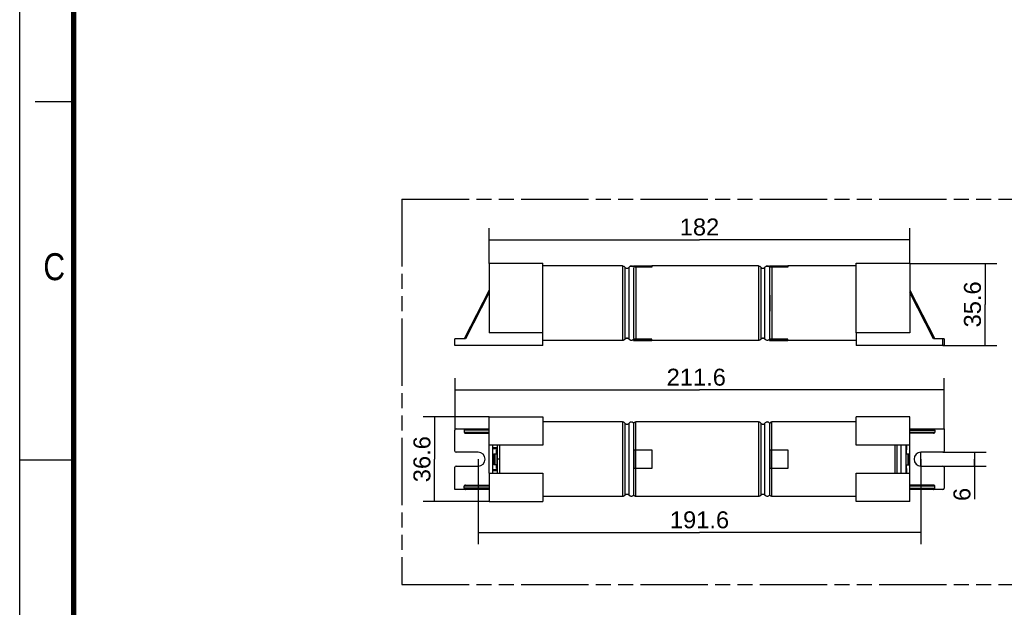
# Model space of a CAD drawing. Header units: millimetres. Extents: x 0 to 210, y 0 to 297.
# Tile 2 of 7: x 0 to 128, y 129 to 206. Entities that reach past the tile are written whole.
import ezdxf
from ezdxf.enums import TextEntityAlignment as Align

# ---------------------------------------------------------------- set-up
doc = ezdxf.new("R2010")
doc.units = ezdxf.units.MM
doc.header["$LTSCALE"] = 19.36
doc.linetypes.add('PHANTOM', pattern=[0.8, 0.45, -0.05, 0.1, -0.05, 0.1, -0.05])
doc.layers.get('0').update_dxf_attribs({"linetype": 'CONTINUOUS'})
for name, color, linetype in [('DEFAULT_3', 7, 'PHANTOM'), ('Z_CURVE', 7, 'CONTINUOUS'), ('Z_DIM_2D', 7, 'CONTINUOUS')]:
    doc.layers.add(name, color=color, linetype=linetype)
doc.styles.add('TEXTSTYLE_2', font='txt', dxfattribs={"width": 0.75})
doc.styles.add('TEXTSTYLE_3', font='helveticaneueltw1g-ltcn.otf')
doc.dimstyles.new('DIMSTYLE_1', dxfattribs={"dimtxt": 2.2, "dimasz": 3.5, "dimexe": 1.5, "dimexo": 0, "dimgap": 0.55, "dimtad": 1, "dimdec": 1, "dimlfac": 3.333333, "dimdsep": 46, "dimtxsty": 'TEXTSTYLE_3', "dimblk": '_FILLED', "dimblk1": '_FILLED', "dimblk2": '_FILLED', "dimcen": 0.09, "dimclrt": 5, "dimadec": 4, "dimazin": 2, "dimtp": 0.5, "dimtm": 0.5, "dimtfac": 1, "dimtdec": 1, "dimtofl": 0, "dimtmove": 0, "dimatfit": 3, "dimldrblk": '_FILLED', "dimfxl": 0, "dimtolj": 1, "dimarcsym": 0})
doc.dimstyles.new('DIMSTYLE_2', dxfattribs={"dimtxt": 2.2, "dimasz": 3.5, "dimexe": 1.5, "dimexo": 0, "dimgap": 0.55, "dimtad": 1, "dimdec": 1, "dimlfac": 3.333333, "dimdsep": 46, "dimtxsty": 'TEXTSTYLE_3', "dimblk": '_FILLED', "dimblk1": '_FILLED', "dimblk2": '_FILLED', "dimcen": 0.09, "dimclrt": 5, "dimadec": 4, "dimazin": 2, "dimtp": 0.3, "dimtm": 0.3, "dimtfac": 1, "dimtdec": 1, "dimtofl": 0, "dimtmove": 0, "dimatfit": 3, "dimldrblk": '_FILLED', "dimfxl": 0, "dimtolj": 1, "dimarcsym": 0})
doc.dimstyles.new('DIMSTYLE_3', dxfattribs={"dimtxt": 2.2, "dimasz": 3.5, "dimexe": 1.5, "dimexo": 0, "dimgap": 0.55, "dimtad": 1, "dimdec": 4, "dimlfac": 3.333333, "dimdsep": 46, "dimtxsty": 'TEXTSTYLE_3', "dimblk": '_FILLED', "dimblk1": '_FILLED', "dimblk2": '_FILLED', "dimcen": 0.09, "dimclrt": 5, "dimadec": 4, "dimazin": 2, "dimtp": 0.1, "dimtm": 0.1, "dimtfac": 1, "dimtdec": 4, "dimtofl": 0, "dimtmove": 0, "dimatfit": 3, "dimldrblk": '_FILLED', "dimfxl": 0, "dimtolj": 1, "dimarcsym": 0})

# ---------------------------------------------------------------- blocks, each defined once
blk = doc.blocks.new('*D2')
at = {"layer": 'Z_DIM_2D', "color": 2, "linetype": 'Continuous', "transparency": 16777216}
for p, q in [((60.94, 174.02), (60.94, 178.59)), ((115.53, 174.02), (115.53, 178.59)), ((60.94, 177.09), (88.23, 177.09)), ((115.53, 177.09), (88.23, 177.09))]:
    blk.add_line(p, q, dxfattribs=at)
at = {"layer": 'Z_DIM_2D', "color": 5, "linetype": 'Continuous', "transparency": 16777216, "style": 'TEXTSTYLE_3'}
blk.add_text('182', height=2.2, dxfattribs=at).set_placement((88.23, 177.64), align=Align.CENTER)
blk = doc.blocks.new('_FILLED')
at = {"color": 0, "linetype": 'ByBlock'}
blk.add_solid([(0, 0), (-1, 0.125), (-1, -0.125)], dxfattribs=at)
blk = doc.blocks.new('_NONE')
blk = doc.blocks.new('*D3')
at = {"layer": 'Z_DIM_2D', "color": 2, "linetype": 'Continuous', "transparency": 16777216}
for p, q in [((115.53, 174.02), (126.8, 174.02)), ((125.3, 174.02), (125.3, 168.69)), ((125.3, 163.35), (125.3, 168.69)), ((119.82, 163.35), (126.8, 163.35))]:
    blk.add_line(p, q, dxfattribs=at)
at = {"layer": 'Z_DIM_2D', "color": 5, "linetype": 'Continuous', "transparency": 16777216, "style": 'TEXTSTYLE_3'}
blk.add_text('35.6', height=2.2, rotation=90, dxfattribs=at).set_placement((124.75, 168.69), align=Align.CENTER)
blk = doc.blocks.new('*D4')
at = {"layer": 'Z_DIM_2D', "color": 2, "linetype": 'Continuous', "transparency": 16777216}
for p, q in [((60.94, 154.08), (52.35, 154.08)), ((53.85, 154.08), (53.85, 148.59)), ((53.85, 143.1), (53.85, 148.59)), ((60.94, 143.1), (52.35, 143.1))]:
    blk.add_line(p, q, dxfattribs=at)
at = {"layer": 'Z_DIM_2D', "color": 5, "linetype": 'Continuous', "transparency": 16777216, "style": 'TEXTSTYLE_3'}
blk.add_text('36.6', height=2.2, rotation=90, dxfattribs=at).set_placement((53.3, 148.59), align=Align.CENTER)
blk = doc.blocks.new('*D5')
at = {"layer": 'Z_DIM_2D', "color": 2, "linetype": 'Continuous', "transparency": 16777216}
for p, q in [((119.82, 149.49), (125.44, 149.49)), ((123.94, 149.49), (123.94, 148.59)), ((123.94, 147.69), (123.94, 148.59)), ((123.94, 148.59), (123.94, 143.4)), ((119.82, 147.69), (125.44, 147.69))]:
    blk.add_line(p, q, dxfattribs=at)
at = {"layer": 'Z_DIM_2D', "color": 5, "linetype": 'Continuous', "transparency": 16777216, "style": 'TEXTSTYLE_3'}
blk.add_text('6', height=2.2, rotation=90, dxfattribs=at).set_placement((123.39, 144.87), align=Align.RIGHT)
blk = doc.blocks.new('*D6')
at = {"layer": 'Z_DIM_2D', "color": 2, "linetype": 'Continuous', "transparency": 16777216}
for p, q in [((56.5, 152.36), (56.5, 159.09)), ((119.97, 152.51), (119.97, 159.09)), ((56.5, 157.59), (88.23, 157.59)), ((119.97, 157.59), (88.23, 157.59))]:
    blk.add_line(p, q, dxfattribs=at)
at = {"layer": 'Z_DIM_2D', "color": 5, "linetype": 'Continuous', "transparency": 16777216, "style": 'TEXTSTYLE_3'}
blk.add_text('211.6', height=2.2, dxfattribs=at).set_placement((87.81, 158.14), align=Align.CENTER)
blk = doc.blocks.new('*D7')
at = {"layer": 'Z_DIM_2D', "color": 2, "linetype": 'Continuous', "transparency": 16777216}
for p, q in [((59.5, 148.59), (59.5, 137.57)), ((116.97, 148.59), (116.97, 137.57)), ((59.5, 139.07), (88.23, 139.07)), ((116.97, 139.07), (88.23, 139.07))]:
    blk.add_line(p, q, dxfattribs=at)
at = {"layer": 'Z_DIM_2D', "color": 5, "linetype": 'Continuous', "transparency": 16777216, "style": 'TEXTSTYLE_3'}
blk.add_text('191.6', height=2.2, dxfattribs=at).set_placement((88.23, 139.62), align=Align.CENTER)

msp = doc.modelspace()

# ---------------------------------------------------------------- linework, layer by layer
at = {"color": 2, "linetype": 'Continuous'}
for p, q in [((0, 0), (0, 297)), ((7, 195), (2, 195)), ((108.572642, 165.003425), (108.572642, 174.02478)), ((115.532642, 174.02478), (115.532642, 165.003425)), ((79.661642, 173.692531), (79.661642, 173.541669)), ((82.061642, 173.692531), (82.061642, 173.541669)), ((97.301642, 173.692531), (97.301642, 173.541669)), ((99.701642, 173.692531), (99.701642, 173.541669)), ((60.935342, 146.773972), (60.935342, 154.081972)), ((67.895342, 154.081972), (67.895342, 150.409972)), ((61.370342, 150.409972), (61.370342, 146.773972)), ((79.661642, 149.791972), (79.661642, 147.391972)), ((79.697642, 149.791972), (79.697642, 147.391972)), ((82.061642, 149.791972), (82.061642, 147.391972)), ((97.301642, 149.791972), (97.301642, 147.391972)), ((97.337642, 149.791972), (97.337642, 147.391972)), ((99.701642, 149.791972), (99.701642, 147.391972)), ((115.097642, 150.409972), (115.097642, 149.791972)), ((115.532642, 143.101972), (115.532642, 150.409972)), ((0, 148.5), (7, 148.5)), ((115.097642, 147.391972), (115.097642, 146.773972)), ((108.572642, 143.103953), (108.572642, 146.773972))]:
    msp.add_line(p, q, dxfattribs=at)
at = {"color": 6, "linetype": 'Continuous'}
for p, q in [((60.935342, 174.02478), (60.935342, 165.003425)), ((60.935342, 174.02478), (67.895342, 174.02478)), ((67.895342, 163.354531), (67.895342, 174.02478)), ((108.572642, 174.02478), (115.532642, 174.02478)), ((79.661642, 173.692531), (82.061642, 173.692531)), ((79.661642, 173.541669), (79.661642, 173.500696)), ((82.061642, 173.541669), (79.661642, 173.541669)), ((79.697642, 173.500696), (79.697642, 173.523089)), ((82.061642, 173.523089), (79.697642, 173.523089)), ((82.061642, 173.523089), (82.061642, 173.541669)), ((97.301642, 173.692531), (99.701642, 173.692531)), ((99.701642, 173.541669), (97.301642, 173.541669)), ((97.301642, 173.541669), (97.301642, 173.460794)), ((99.701642, 173.523089), (97.337642, 173.523089)), ((97.337642, 173.14257), (97.337642, 173.523089)), ((99.701642, 173.523089), (99.701642, 173.541669)), ((60.935342, 170.554531), (57.695342, 164.224531)), ((67.895342, 165.003425), (60.935342, 165.003425)), ((115.532642, 165.003425), (108.572642, 165.003425)), ((108.572642, 165.003425), (108.572642, 163.354531)), ((56.495342, 163.354531), (56.495342, 164.224531)), ((57.863849, 164.224531), (56.495342, 164.224531)), ((79.661642, 164.188366), (79.661642, 163.996933)), ((79.661642, 164.147393), (82.061642, 164.147393)), ((79.661642, 163.996531), (82.061642, 163.996531)), ((79.697642, 164.165974), (79.697642, 164.188366)), ((82.061642, 164.165974), (79.697642, 164.165974)), ((82.061642, 163.996933), (82.061642, 164.165974)), ((97.301642, 164.228268), (97.301642, 163.996933)), ((97.301642, 164.147393), (99.701642, 164.147393)), ((97.301642, 163.996531), (99.701642, 163.996531)), ((97.337642, 164.165974), (97.337642, 164.228268)), ((99.701642, 164.165974), (97.337642, 164.165974)), ((99.701642, 163.996933), (99.701642, 164.165974)), ((119.972642, 164.224531), (118.604134, 164.224531)), ((67.895342, 163.354531), (56.495342, 163.354531)), ((119.972642, 163.354531), (108.572642, 163.354531)), ((60.935342, 154.081972), (67.895342, 154.081972)), ((108.572642, 150.409972), (108.572642, 154.082207)), ((115.532642, 154.081972), (108.572642, 154.081972)), ((115.532642, 150.409972), (115.532642, 154.082207)), ((56.495342, 149.641972), (56.495342, 152.364472)), ((56.645342, 152.514472), (60.935342, 152.514472)), ((57.695342, 152.364472), (57.695342, 152.109472)), ((115.532642, 152.514472), (119.972642, 152.514472)), ((118.772642, 152.364472), (118.772642, 152.109472)), ((119.972642, 152.514472), (119.972642, 149.641972)), ((57.863849, 151.959472), (60.935342, 151.959472)), ((118.604134, 151.959472), (115.532642, 151.959472)), ((67.895342, 150.409972), (60.935342, 150.409972)), ((79.661642, 149.791972), (82.061642, 149.791972)), ((97.301642, 149.791972), (99.701642, 149.791972)), ((115.532642, 150.409972), (108.572642, 150.409972)), ((59.495342, 149.491972), (56.645342, 149.491972)), ((119.822642, 149.491972), (116.972642, 149.491972)), ((56.495342, 144.669472), (56.495342, 147.541972)), ((56.645342, 147.691972), (59.495342, 147.691972)), ((82.061642, 147.391972), (79.661642, 147.391972)), ((99.701642, 147.391972), (97.301642, 147.391972)), ((115.097642, 147.091972), (115.057362, 147.091972)), ((116.972642, 147.691972), (119.822642, 147.691972)), ((119.972642, 147.541972), (119.972642, 144.819472)), ((60.935342, 146.773972), (60.935342, 143.101736)), ((60.935342, 146.773972), (67.895342, 146.773972)), ((67.895342, 146.773972), (67.895342, 143.101736)), ((108.572642, 146.773972), (115.532642, 146.773972)), ((60.935342, 144.669472), (56.495342, 144.669472)), ((57.695342, 144.819472), (57.695342, 145.074472)), ((57.863849, 145.224472), (60.935342, 145.224472)), ((118.604134, 145.224472), (115.532642, 145.224472)), ((119.822642, 144.669472), (115.532642, 144.669472)), ((118.772642, 144.819472), (118.772642, 145.074472)), ((60.935342, 143.101972), (67.895342, 143.101972)), ((115.532642, 143.101972), (108.572642, 143.101972))]:
    msp.add_line(p, q, dxfattribs=at)
at = {"color": 7, "linetype": 'Continuous'}
for p, q in [((78.251642, 173.674531), (67.895342, 173.674531)), ((79.132521, 173.574591), (79.09092, 173.527166)), ((79.09092, 173.527166), (79.129416, 173.571583)), ((79.643531, 173.561282), (79.596415, 173.603217)), ((79.661642, 173.538273), (79.643531, 173.561282)), ((79.689475, 164.276475), (79.689475, 173.412624)), ((95.891642, 173.674531), (82.061642, 173.674531)), ((96.73092, 173.527166), (96.772105, 173.574192)), ((97.283531, 173.561282), (97.236415, 173.603217)), ((97.280625, 173.564332), (97.301642, 173.538301)), ((97.301642, 173.538273), (97.283531, 173.561282)), ((97.350317, 173.460794), (97.337642, 173.484035)), ((97.337642, 173.483685), (97.350317, 173.460794)), ((97.367721, 173.505424), (97.350317, 173.460794)), ((97.350317, 164.228268), (97.350317, 173.460794)), ((97.378113, 173.523089), (97.367721, 173.505424)), ((108.572642, 173.674531), (99.701642, 173.674531)), ((97.337642, 169.885531), (97.337642, 167.803531)), ((78.251642, 164.014531), (67.895342, 164.014531)), ((78.307803, 164.019027), (78.251642, 164.01455)), ((78.362615, 164.032123), (78.307803, 164.019027)), ((78.414504, 164.053477), (78.362615, 164.032123)), ((78.462437, 164.082778), (78.41494, 164.053743)), ((78.505328, 164.119226), (78.462437, 164.082778)), ((78.576831, 164.202166), (78.505328, 164.119226)), ((79.132521, 164.114472), (79.09092, 164.161896)), ((79.174626, 164.079844), (79.129414, 164.117482)), ((79.643531, 164.12778), (79.596415, 164.085845)), ((79.655036, 164.140613), (79.613229, 164.099147)), ((79.661642, 164.150789), (79.643531, 164.12778)), ((95.891642, 164.014531), (82.061642, 164.014531)), ((95.947803, 164.019027), (95.891642, 164.01455)), ((96.002615, 164.032123), (95.947803, 164.019027)), ((96.054504, 164.053477), (96.002615, 164.032123)), ((96.102437, 164.082778), (96.05494, 164.053743)), ((96.145328, 164.119226), (96.102437, 164.082778)), ((96.216831, 164.202166), (96.145328, 164.119226)), ((97.301642, 164.150762), (97.280625, 164.12473)), ((97.350317, 164.228268), (97.337642, 164.205377)), ((97.350317, 164.228268), (97.367722, 164.183635)), ((97.367722, 164.183635), (97.378113, 164.165974)), ((108.572642, 164.014531), (99.701642, 164.014531)), ((78.251642, 153.421972), (67.895342, 153.421972)), ((95.891642, 153.421972), (79.961642, 153.421972)), ((108.572642, 153.421972), (97.637642, 153.421972)), ((79.689475, 149.791972), (79.689475, 153.248137)), ((97.350317, 149.791972), (97.350317, 153.208235)), ((61.901642, 149.304472), (61.901642, 149.791972)), ((61.901642, 149.791972), (62.021642, 149.791972)), ((62.021642, 146.773972), (62.021642, 150.409972)), ((97.337642, 149.830626), (97.337642, 149.791972)), ((115.057362, 146.773972), (115.057362, 150.409972)), ((115.057362, 149.791972), (115.097642, 149.791972)), ((115.097642, 149.304472), (115.097642, 149.791972)), ((61.541642, 147.879472), (61.541642, 149.304472)), ((61.541642, 149.304472), (62.021642, 149.304472)), ((61.661642, 147.879472), (61.661642, 149.304472)), ((115.031614, 149.304472), (115.457642, 149.304472)), ((115.337642, 147.879472), (115.337642, 149.304472)), ((115.457642, 149.304472), (115.457642, 147.879472)), ((62.021642, 147.879472), (61.541642, 147.879472)), ((61.901642, 147.391972), (61.901642, 147.879472)), ((62.021642, 147.391972), (61.901642, 147.391972)), ((79.689475, 143.935806), (79.689475, 147.391972)), ((97.337642, 147.391972), (97.337642, 147.362867)), ((97.350317, 143.975709), (97.350317, 147.391972)), ((115.031614, 147.879472), (115.457642, 147.879472)), ((115.097642, 147.391972), (115.057362, 147.391972)), ((115.097642, 147.391972), (115.097642, 147.879472)), ((78.251642, 143.761972), (67.895342, 143.761972)), ((95.891642, 143.761972), (79.961642, 143.761972)), ((108.572642, 143.761972), (97.637642, 143.761972))]:
    msp.add_line(p, q, dxfattribs=at)
at = {"color": 9, "linetype": 'Continuous'}
for p, q in [((78.251642, 173.674531), (78.251642, 164.014531)), ((78.542114, 173.527162), (78.542114, 164.1619)), ((79.090896, 164.161879), (79.090896, 173.527183)), ((79.961642, 173.523089), (79.961642, 164.165974)), ((95.891642, 173.674531), (95.891642, 164.014531)), ((96.182114, 173.527162), (96.182114, 164.1619)), ((96.730896, 164.161879), (96.730896, 173.527183)), ((97.637642, 173.523089), (97.637642, 164.165974)), ((60.935342, 170.225318), (57.863849, 164.224531)), ((115.532642, 170.554531), (118.772642, 164.224531)), ((118.604134, 164.224531), (115.532642, 170.225318)), ((119.822642, 163.354531), (119.822642, 164.224531)), ((119.972642, 164.224531), (119.972642, 163.354531)), ((78.251642, 153.421972), (78.251642, 143.761972)), ((79.961642, 143.761984), (79.961642, 153.421972)), ((95.891642, 153.421972), (95.891642, 143.761972)), ((97.637642, 143.761984), (97.637642, 153.421972)), ((60.935342, 152.364472), (57.695342, 152.364472)), ((57.695342, 152.109472), (60.935342, 152.109472)), ((78.542111, 153.274607), (78.542114, 143.90934)), ((79.090896, 143.909319), (79.090899, 153.274628)), ((96.182111, 153.274607), (96.182114, 143.90934)), ((96.730896, 143.909319), (96.730899, 153.274628)), ((115.532642, 152.364472), (118.772642, 152.364472)), ((115.532642, 152.109472), (118.772642, 152.109472)), ((61.370342, 150.091972), (62.021642, 150.091972)), ((62.021642, 149.941972), (61.370342, 149.941972)), ((62.021642, 149.731972), (61.901642, 149.731972)), ((62.321642, 146.773972), (62.321642, 150.409972)), ((113.567642, 150.409972), (113.567642, 146.773972)), ((113.858136, 150.409972), (113.858114, 146.773972)), ((114.406896, 146.773972), (114.406888, 150.409972)), ((115.057362, 150.091972), (115.097642, 150.091972)), ((115.097642, 149.941972), (115.057362, 149.941972)), ((115.097642, 149.731972), (115.057362, 149.731972)), ((61.661642, 148.599472), (61.541642, 148.599472)), ((61.541642, 148.584472), (61.661642, 148.584472)), ((61.715614, 147.879472), (61.715614, 149.304472)), ((61.967669, 147.879472), (61.967669, 149.304472)), ((62.321642, 148.591972), (62.021654, 148.591972)), ((115.283669, 149.304472), (115.283669, 147.879472)), ((115.457642, 148.599472), (115.337642, 148.599472)), ((115.337642, 148.584472), (115.457642, 148.584472)), ((61.370342, 147.241972), (62.021642, 147.241972)), ((62.021642, 147.091972), (61.370342, 147.091972)), ((61.901642, 147.451972), (62.021642, 147.451972)), ((115.057362, 147.451972), (115.097642, 147.451972)), ((115.057362, 147.241972), (115.097642, 147.241972)), ((60.935342, 145.074472), (57.695342, 145.074472)), ((60.935342, 144.819472), (57.695342, 144.819472)), ((118.772642, 145.074472), (115.532642, 145.074472)), ((115.532642, 144.819472), (118.772642, 144.819472))]:
    msp.add_line(p, q, dxfattribs=at)
at = {"color": 7, "linetype": 'Continuous', "const_width": 0.7}
msp.add_lwpolyline([(7, 7), (7, 290)], dxfattribs=at)
at = {"color": 7, "linetype": 'Continuous'}
for points in [[(78.251642, 173.674512), (78.307878, 173.670028), (78.362639, 173.656932), (78.414529, 173.635573), (78.462404, 173.606315), (78.5053, 173.56987), (78.542114, 173.527162)], [(78.542156, 173.527165), (78.58424, 173.47975), (78.634465, 173.440815), (78.691222, 173.411929), (78.75259, 173.394081), (78.816534, 173.38796), (78.880477, 173.394086), (78.941835, 173.411936), (78.998582, 173.44082), (79.048802, 173.479752), (79.090883, 173.527165)], [(79.129416, 173.571583), (79.174631, 173.609222), (79.225452, 173.638976), (79.280507, 173.660062), (79.338277, 173.671938), (79.39722, 173.674152), (79.455742, 173.666737), (79.512249, 173.649908), (79.565194, 173.624032), (79.613229, 173.589915), (79.655036, 173.548449)], [(79.596415, 173.603217), (79.542722, 173.636336), (79.484087, 173.659563), (79.422274, 173.67216), (79.359217, 173.673844), (79.296853, 173.664431), (79.237065, 173.644295), (79.181711, 173.61407), (79.132521, 173.574591)], [(95.891642, 173.674512), (95.947878, 173.670028), (96.002639, 173.656932), (96.054529, 173.635573), (96.102404, 173.606315), (96.1453, 173.56987), (96.182114, 173.527162)], [(96.182156, 173.527165), (96.22424, 173.47975), (96.274465, 173.440815), (96.331222, 173.411929), (96.39259, 173.394081), (96.456534, 173.38796), (96.520477, 173.394086), (96.581835, 173.411936), (96.638582, 173.44082), (96.688802, 173.479752), (96.730883, 173.527165)], [(96.772105, 173.574192), (96.820811, 173.613467), (96.87568, 173.643687), (96.935015, 173.66398), (96.99698, 173.673699), (97.059704, 173.672445), (97.121255, 173.660391), (97.179733, 173.63782), (97.233381, 173.60545), (97.280625, 173.564332)], [(97.236415, 173.603217), (97.182722, 173.636336), (97.124087, 173.659563), (97.062274, 173.67216), (96.999217, 173.673844), (96.936853, 173.664431), (96.877065, 173.644295)], [(97.377526, 173.523089), (97.363669, 173.496733), (97.350317, 173.460794)], [(79.090883, 164.161897), (79.048799, 164.209313), (78.998574, 164.248247), (78.941817, 164.277133), (78.880449, 164.294981), (78.816505, 164.301103), (78.752562, 164.294976), (78.691204, 164.277126), (78.634457, 164.248242), (78.584237, 164.20931), (78.542156, 164.161897)], [(78.576831, 164.202166), (78.617324, 164.236608), (78.662674, 164.264301), (78.71183, 164.284523), (78.763537, 164.296902), (78.81652, 164.301103), (78.869502, 164.296902), (78.92121, 164.284523), (78.970365, 164.264301), (79.015715, 164.236608), (79.056208, 164.202166), (79.129414, 164.117482)], [(79.596415, 164.085845), (79.542722, 164.052726), (79.484087, 164.029499), (79.422274, 164.016902), (79.359217, 164.015219), (79.296853, 164.024632), (79.237065, 164.044767), (79.181711, 164.074992), (79.132521, 164.114472)], [(79.613229, 164.099147), (79.565193, 164.06503), (79.512246, 164.039154), (79.455738, 164.022324), (79.397214, 164.01491), (79.33827, 164.017125), (79.2805, 164.029002), (79.225445, 164.05009), (79.174626, 164.079844)], [(96.730883, 164.161897), (96.688799, 164.209313), (96.638574, 164.248247), (96.581817, 164.277133), (96.520449, 164.294981), (96.456505, 164.301103), (96.392562, 164.294976), (96.331204, 164.277126), (96.274457, 164.248242), (96.224237, 164.20931), (96.182156, 164.161897)], [(96.216831, 164.202166), (96.257324, 164.236608), (96.302674, 164.264301), (96.35183, 164.284523), (96.403537, 164.296902), (96.45652, 164.301103), (96.509502, 164.296902), (96.56121, 164.284523), (96.610365, 164.264301), (96.655715, 164.236608), (96.696208, 164.202166), (96.730896, 164.161879)], [(97.280625, 164.12473), (97.23338, 164.083611), (97.179731, 164.051241), (97.121252, 164.028671), (97.059699, 164.016617), (96.996973, 164.015363), (96.935008, 164.025084), (96.875673, 164.045378), (96.820806, 164.075598), (96.772102, 164.114873), (96.73092, 164.161896)], [(97.377526, 164.165974), (97.363669, 164.192329), (97.350317, 164.228268)], [(78.576848, 153.234319), (78.505698, 153.316915), (78.462791, 153.353475), (78.414749, 153.382901), (78.36266, 153.404365), (78.307836, 153.417475), (78.251642, 153.421952)], [(79.689475, 153.248137), (79.682536, 153.259171), (79.643516, 153.308739), (79.59639, 153.350676), (79.542686, 153.383795), (79.48404, 153.407017), (79.422217, 153.419607), (79.359151, 153.42128), (79.29678, 153.411853), (79.236988, 153.391702), (79.181634, 153.361459), (79.132447, 153.321961), (79.090859, 153.274524)], [(79.961642, 153.421959), (79.927613, 153.420006), (79.894023, 153.414233), (79.861309, 153.404696), (79.8299, 153.391479), (79.800185, 153.374783), (79.772539, 153.354846), (79.747337, 153.331908), (79.724925, 153.306235), (79.705558, 153.278187), (79.689475, 153.248137)], [(96.216848, 153.234319), (96.145698, 153.316915), (96.102791, 153.353475), (96.054749, 153.382901), (96.00266, 153.404365), (95.947836, 153.417475), (95.891642, 153.421952)], [(97.350317, 153.208235), (97.322536, 153.259171), (97.283516, 153.308739), (97.23639, 153.350676), (97.182686, 153.383795), (97.12404, 153.407017), (97.062217, 153.419607), (96.999151, 153.42128), (96.93678, 153.411853), (96.876988, 153.391702), (96.821634, 153.361459), (96.772447, 153.321961), (96.730859, 153.274524)], [(97.637642, 153.421959), (97.599371, 153.419491), (97.561725, 153.412194), (97.525327, 153.400151), (97.490771, 153.38353), (97.458598, 153.362656), (97.429343, 153.337868), (97.403519, 153.309525), (97.381515, 153.278116), (97.363669, 153.244173), (97.350317, 153.208235)], [(78.576848, 153.234319), (78.617344, 153.19988), (78.662698, 153.17219), (78.711856, 153.151971), (78.763565, 153.139596), (78.81655, 153.1354), (78.869533, 153.139606), (78.92124, 153.151989), (78.970395, 153.172217), (79.015743, 153.199915), (79.056234, 153.234362), (79.090899, 153.274628)], [(96.216848, 153.234319), (96.257344, 153.19988), (96.302698, 153.17219), (96.351856, 153.151971), (96.403565, 153.139596), (96.45655, 153.1354), (96.509533, 153.139606), (96.56124, 153.151989), (96.610395, 153.172217), (96.655743, 153.199915), (96.696234, 153.234362), (96.730899, 153.274628)], [(78.576831, 143.949607), (78.505374, 143.866706), (78.462495, 143.830254), (78.414505, 143.800918), (78.362486, 143.779522), (78.307745, 143.766454), (78.251642, 143.761991)], [(78.576831, 143.949607), (78.617324, 143.984048), (78.662674, 144.011741), (78.71183, 144.031964), (78.763537, 144.044342), (78.81652, 144.048543), (78.869502, 144.044342), (78.92121, 144.031964), (78.970365, 144.011741), (79.015715, 143.984048), (79.056208, 143.949607), (79.090896, 143.909319)], [(79.689475, 143.935806), (79.682543, 143.924783), (79.643531, 143.87522), (79.596415, 143.833286), (79.542722, 143.800166), (79.484087, 143.77694), (79.422274, 143.764342), (79.359217, 143.762659), (79.296853, 143.772072), (79.237065, 143.792208), (79.181711, 143.822433), (79.132521, 143.861912), (79.09092, 143.909336)], [(79.961642, 143.761984), (79.927614, 143.763937), (79.894023, 143.76971), (79.861309, 143.779247), (79.8299, 143.792464), (79.800185, 143.80916), (79.772539, 143.829097), (79.747337, 143.852035), (79.724925, 143.877708), (79.705558, 143.905757), (79.689475, 143.935806)], [(96.216831, 143.949607), (96.145374, 143.866706), (96.102495, 143.830254), (96.054505, 143.800918), (96.002486, 143.779522), (95.947745, 143.766454), (95.891642, 143.761991)], [(96.216831, 143.949607), (96.257324, 143.984048), (96.302674, 144.011741), (96.35183, 144.031964), (96.403537, 144.044342), (96.45652, 144.048543), (96.509502, 144.044342), (96.56121, 144.031964), (96.610365, 144.011741), (96.655715, 143.984048), (96.696208, 143.949607), (96.730896, 143.909319)], [(97.350317, 143.975709), (97.322543, 143.924783), (97.283531, 143.87522), (97.236415, 143.833286), (97.182722, 143.800166), (97.124087, 143.77694), (97.062274, 143.764342), (96.999217, 143.762659), (96.936853, 143.772072), (96.877065, 143.792208), (96.821711, 143.822433), (96.772521, 143.861912), (96.73092, 143.909336)], [(97.637642, 143.761984), (97.599371, 143.764452), (97.561725, 143.771749), (97.525327, 143.783792), (97.490771, 143.800413), (97.458598, 143.821287), (97.429343, 143.846075), (97.403519, 143.874418), (97.381515, 143.905827), (97.363669, 143.93977), (97.350317, 143.975709)]]:
    msp.add_lwpolyline(points, dxfattribs=at)
at = {"color": 6, "linetype": 'Continuous'}
for points in [[(57.863849, 152.514472), (57.82688, 152.51023), (57.794219, 152.501057), (57.76577, 152.486499), (57.741826, 152.467913), (57.722563, 152.446629), (57.708238, 152.422264), (57.699203, 152.394886), (57.695342, 152.364472)], [(57.695342, 152.109472), (57.699542, 152.077963), (57.709188, 152.049764), (57.724575, 152.024781), (57.744817, 152.003296), (57.769247, 151.985287), (57.797514, 151.971573), (57.828977, 151.96307), (57.863849, 151.959472)], [(118.772642, 152.364472), (118.768441, 152.39598), (118.758795, 152.424179), (118.743409, 152.449162), (118.723166, 152.470647), (118.698737, 152.488656), (118.670469, 152.50237), (118.639006, 152.510873), (118.604134, 152.514472)], [(118.604134, 151.959472), (118.641104, 151.963713), (118.673764, 151.972886), (118.702213, 151.987444), (118.726157, 152.00603), (118.74542, 152.027314), (118.759745, 152.051679), (118.76878, 152.079057), (118.772642, 152.109472)], [(57.863849, 145.224472), (57.82688, 145.22023), (57.794219, 145.211057), (57.76577, 145.196499), (57.741826, 145.177913), (57.722563, 145.156629), (57.708238, 145.132264), (57.699203, 145.104886), (57.695342, 145.074472)], [(57.695342, 144.819472), (57.699542, 144.787963), (57.709188, 144.759764), (57.724575, 144.734781), (57.744817, 144.713296), (57.769247, 144.695287), (57.797514, 144.681573), (57.828977, 144.67307), (57.863849, 144.669472)], [(118.772642, 145.074472), (118.768441, 145.10598), (118.758795, 145.134179), (118.743409, 145.159162), (118.723166, 145.180647), (118.698737, 145.198656), (118.670469, 145.21237), (118.639006, 145.220873), (118.604134, 145.224472)], [(118.604134, 144.669472), (118.641104, 144.673713), (118.673764, 144.682886), (118.702213, 144.697444), (118.726157, 144.71603), (118.74542, 144.737314), (118.759745, 144.761679), (118.76878, 144.789057), (118.772642, 144.819472)]]:
    msp.add_lwpolyline(points, dxfattribs=at)
for centre, radius, start, end in [((56.645342, 152.364472), 0.15, 90, 180), ((56.645342, 149.641972), 0.15, 180, 270), ((119.822642, 149.641972), 0.15, 270, 360), ((59.495342, 148.591972), 0.9, 270, 90), ((116.972642, 148.591972), 0.9, 90, 270), ((56.645342, 147.541972), 0.15, 90, 180), ((119.822642, 147.541972), 0.15, 0, 90), ((119.822642, 144.819472), 0.15, 270, 360)]:
    msp.add_arc(centre, radius, start, end, dxfattribs=at)
at = {"layer": 'DEFAULT_3', "color": 7, "linetype": 'PHANTOM'}
for p, q in [((49.609248, 182.330336), (49.609248, 132.330336)), ((49.609248, 182.330336), (149.609248, 182.330336)), ((49.609248, 132.330336), (149.609248, 132.330336))]:
    msp.add_line(p, q, dxfattribs=at)
at = {"layer": 'Z_CURVE', "color": 40, "linetype": 'Continuous'}
msp.add_line((116.972642, 147.691972), (116.972642, 149.491972), dxfattribs=at)

# ---------------------------------------------------------------- texts
at = {"color": 5, "linetype": 'Continuous', "style": 'TEXTSTYLE_2', "width": 0.833333}
msp.add_text('C', height=3.5, dxfattribs=at).set_placement((3.070169, 171.833626))

# ---------------------------------------------------------------- dimensions: what is measured, and where the dimension line sits
at = {"layer": 'Z_DIM_2D', "color": 2, "linetype": 'Continuous'}
for base, p1, p2, picture, middle in [((115.532642, 177.089727), (60.935342, 174.02478), (115.532642, 174.02478), '*D2', (88.270928, 177.089727)), ((116.972642, 139.06862), (59.495342, 148.591972), (116.972642, 148.591972), '*D7', (88.283244, 139.06862))]:
    dim = msp.add_linear_dim(base=base, p1=p1, p2=p2, dimstyle='DIMSTYLE_1', override={"dimblk1": 'NONE', "dimblk2": 'NONE', "dimsah": 1}, dxfattribs=at)
    dim.commit()
    dim.dimension.update_dxf_attribs({"geometry": picture, "text_midpoint": middle, "dimtype": 160})
for base, p1, p2, angle, dimstyle, picture, middle in [((125.29728, 174.02478), (119.822642, 163.354531), (115.532642, 174.02478), 90, 'DIMSTYLE_2', '*D3', (125.29728, 168.689649)), ((56.495342, 157.592575), (119.972642, 152.514472), (56.495342, 152.364472), 180, 'DIMSTYLE_1', '*D6', (87.816829, 157.592575)), ((53.852737, 143.101972), (60.935342, 154.081972), (60.935342, 143.101972), 270, 'DIMSTYLE_2', '*D4', (53.852737, 148.59197)), ((123.939895, 147.691972), (119.822642, 149.491972), (119.822642, 147.691972), 270, 'DIMSTYLE_3', '*D5', (123.939895, 144.136138))]:
    dim = msp.add_linear_dim(base=base, p1=p1, p2=p2, angle=angle, dimstyle=dimstyle, override={"dimblk1": 'NONE', "dimblk2": 'NONE', "dimsah": 1}, dxfattribs=at)
    dim.commit()
    dim.dimension.update_dxf_attribs({"geometry": picture, "text_midpoint": middle, "dimtype": 160})

doc.saveas('drawing.dxf')
